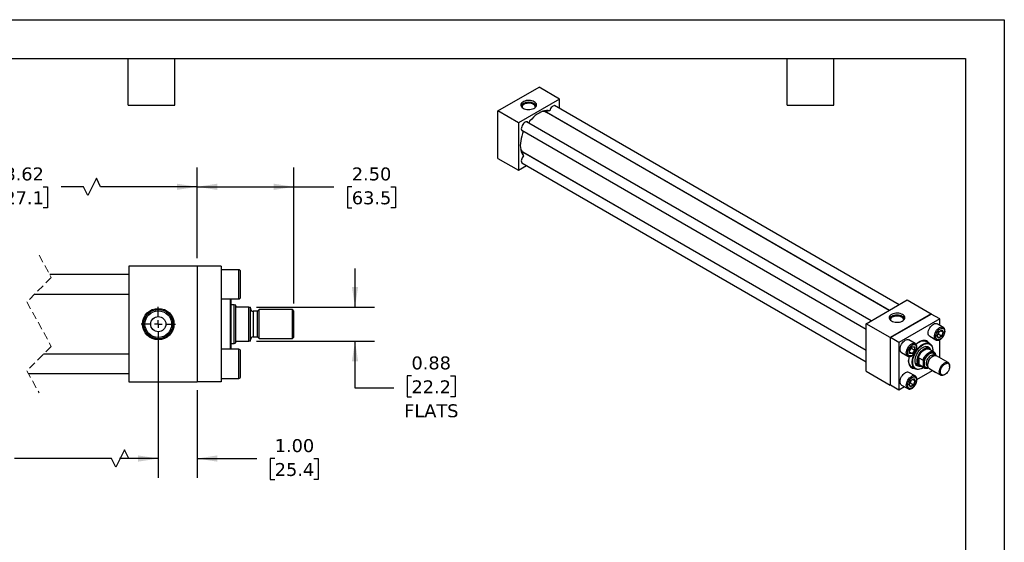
# Model space of a CAD drawing. Header units: inches. Extents: x 0 to 44, y 0 to 34.
# Tile 3 of 3: x 18.6 to 44, y 20.5 to 34. Entities that reach past the tile are written whole.
import ezdxf

# ---------------------------------------------------------------- set-up
doc = ezdxf.new("R2010")
doc.units = ezdxf.units.IN
doc.header["$LTSCALE"] = 4
doc.header["$MEASUREMENT"] = 0
for name, pattern in [('SLD-Center', [0.75, 0.6, -0.05, 0.05, -0.05]), ('SLD-Dashed', [0.075, 0.05, -0.025]), ('SLD-Solid', [0])]:
    doc.linetypes.add(name, pattern=pattern)
doc.layers.add('CENTER', color=40, linetype='SLD-Center')
doc.layers.add('DIMENSIONS', color=140, linetype='SLD-Solid', lineweight=25)
doc.layers.add('TEXT', color=140, linetype='SLD-Solid', lineweight=25)
doc.styles.add('SLDTEXTSTYLE0', font='VERDANA.TTF')
doc.dimstyles.new('SLDDIMSTYLE0', dxfattribs={"dimtxt": 0.339844, "dimasz": 0.52, "dimexe": 0, "dimexo": 0.0625, "dimgap": 0.084961, "dimtad": 0, "dimtih": 1, "dimtoh": 1, "dimrnd": 1e-09, "dimzin": 4, "dimdsep": 46, "dimtxsty": 'SLDTEXTSTYLE0', "dimsah": 1, "dimcen": 0.09, "dimadec": 0, "dimazin": 1, "dimtfac": 1, "dimtofl": 0, "dimtmove": 0, "dimatfit": 3, "dimfxl": 0, "dimfrac": 2, "dimtolj": 1, "dimtzin": 12, "dimarcsym": 0})
doc.dimstyles.new('SLDDIMSTYLE1', dxfattribs={"dimtxt": 0.339844, "dimasz": 0.52, "dimexe": 0, "dimexo": 0.0625, "dimgap": 0.084961, "dimtad": 0, "dimtih": 1, "dimtoh": 1, "dimrnd": 1e-09, "dimzin": 12, "dimdsep": 46, "dimtxsty": 'SLDTEXTSTYLE0', "dimsah": 1, "dimcen": 0.09, "dimadec": 0, "dimazin": 3, "dimtfac": 1, "dimtofl": 0, "dimtmove": 0, "dimatfit": 3, "dimfxl": 0, "dimfrac": 2, "dimtolj": 1, "dimtzin": 12, "dimarcsym": 0})
doc.dimstyles.new('SLDDIMSTYLE3', dxfattribs={"dimtxt": 0.339844, "dimasz": 0.52, "dimexe": 0, "dimexo": 0.0625, "dimgap": 0.084961, "dimtad": 0, "dimtih": 1, "dimtoh": 1, "dimrnd": 1e-09, "dimzin": 4, "dimdsep": 46, "dimtxsty": 'SLDTEXTSTYLE0', "dimsah": 1, "dimcen": 0.09, "dimadec": 0, "dimazin": 1, "dimtfac": 1, "dimtmove": 0, "dimatfit": 0, "dimfxl": 0, "dimfrac": 2, "dimtolj": 1, "dimtzin": 12, "dimarcsym": 0})
doc.dimstyles.new('SLDDIMSTYLE4', dxfattribs={"dimtxt": 0.339844, "dimasz": 0.52, "dimexe": 0, "dimexo": 0.0625, "dimgap": 0.084961, "dimtad": 0, "dimtih": 1, "dimtoh": 1, "dimrnd": 1e-09, "dimdsep": 46, "dimtxsty": 'SLDTEXTSTYLE0', "dimsah": 1, "dimcen": 0.09, "dimadec": 0, "dimazin": 2, "dimtfac": 1, "dimtmove": 0, "dimatfit": 0, "dimfxl": 0, "dimfrac": 2, "dimtolj": 1, "dimtzin": 12, "dimarcsym": 0})

# ---------------------------------------------------------------- blocks, each defined once
blk = doc.blocks.new('_D_11')
at = {"layer": 'DIMENSIONS'}
for p, q in [((27.249, 26.591), (27.249, 27.591)), ((24.71, 26.591), (27.749, 26.591)), ((24.71, 25.716), (27.749, 25.716)), ((27.249, 24.502), (27.249, 25.716)), ((28.706, 24.82), (28.592, 24.82)), ((28.592, 24.82), (28.592, 24.28)), ((29.716, 24.82), (29.83, 24.82)), ((29.83, 24.82), (29.83, 24.28)), ((28.249, 24.502), (27.249, 24.502)), ((28.592, 24.28), (28.706, 24.28)), ((29.83, 24.28), (29.716, 24.28))]:
    blk.add_line(p, q, dxfattribs=at)
for points in [[(27.249, 26.591), (27.329, 27.111), (27.169, 27.111)], [(27.249, 25.716), (27.169, 25.196), (27.329, 25.196)]]:
    blk.add_solid(points, dxfattribs=at)
at = {"layer": 'DIMENSIONS', "char_height": 0.3333, "attachment_point": 1, "style": 'SLDTEXTSTYLE0'}
for s, insert in [('0.88', (28.706, 25.32)), ('22.2', (28.706, 24.704)), ('FLATS', (28.518, 24.087))]:
    blk.add_mtext(s, dxfattribs=dict(at, insert=insert))
blk = doc.blocks.new('_D_12')
at = {"layer": 'DIMENSIONS'}
for p, q in [((22.174, 25.954), (22.174, 22.189)), ((23.174, 24.454), (23.174, 22.189)), ((22.174, 22.689), (21.174, 22.689)), ((23.174, 22.689), (24.717, 22.689)), ((25.178, 22.689), (25.063, 22.689)), ((25.063, 22.689), (25.063, 22.149)), ((26.187, 22.689), (26.302, 22.689)), ((26.302, 22.689), (26.302, 22.149)), ((25.063, 22.149), (25.178, 22.149)), ((26.302, 22.149), (26.187, 22.149))]:
    blk.add_line(p, q, dxfattribs=at)
for points in [[(22.174, 22.689), (21.654, 22.769), (21.654, 22.609)], [(23.174, 22.689), (23.694, 22.609), (23.694, 22.769)]]:
    blk.add_solid(points, dxfattribs=at)
at = {"layer": 'DIMENSIONS', "char_height": 0.3333, "attachment_point": 1, "style": 'SLDTEXTSTYLE0'}
for s, insert in [('1.00', (25.178, 23.189)), ('25.4', (25.178, 22.573))]:
    blk.add_mtext(s, dxfattribs=dict(at, insert=insert))
blk = doc.blocks.new('_D_13')
at = {"layer": 'DIMENSIONS'}
for p, q in [((13.764, 25.954), (13.764, 22.189)), ((22.174, 25.954), (22.174, 22.189)), ((21.304, 22.912), (21.082, 22.467)), ((21.415, 22.689), (21.304, 22.912)), ((13.764, 22.689), (16.251, 22.689)), ((16.711, 22.689), (16.597, 22.689)), ((16.597, 22.689), (16.597, 22.149)), ((18.004, 22.689), (18.118, 22.689)), ((18.118, 22.689), (18.118, 22.149)), ((20.971, 22.689), (18.464, 22.689)), ((21.082, 22.467), (20.971, 22.689)), ((22.174, 22.689), (21.415, 22.689)), ((16.597, 22.149), (16.711, 22.149)), ((18.118, 22.149), (18.004, 22.149))]:
    blk.add_line(p, q, dxfattribs=at)
for points in [[(13.764, 22.689), (14.284, 22.609), (14.284, 22.769)], [(22.174, 22.689), (21.654, 22.769), (21.654, 22.609)]]:
    blk.add_solid(points, dxfattribs=at)
at = {"layer": 'DIMENSIONS', "char_height": 0.3333, "attachment_point": 1, "style": 'SLDTEXTSTYLE0'}
for s, insert in [('26.87', (16.711, 23.189)), ('682.6', (16.711, 22.573))]:
    blk.add_mtext(s, dxfattribs=dict(at, insert=insert))
blk = doc.blocks.new('_D_15')
at = {"layer": 'DIMENSIONS'}
for p, q in [((13.014, 27.854), (13.014, 30.193)), ((23.174, 27.854), (23.174, 30.193)), ((20.576, 29.915), (20.354, 29.471)), ((20.687, 29.693), (20.576, 29.915)), ((13.014, 29.693), (17.452, 29.693)), ((17.912, 29.693), (17.798, 29.693)), ((17.798, 29.693), (17.798, 29.153)), ((19.205, 29.693), (19.319, 29.693)), ((19.319, 29.693), (19.319, 29.153)), ((20.243, 29.693), (19.666, 29.693)), ((20.354, 29.471), (20.243, 29.693)), ((23.174, 29.693), (20.687, 29.693)), ((17.798, 29.153), (17.912, 29.153)), ((19.319, 29.153), (19.205, 29.153))]:
    blk.add_line(p, q, dxfattribs=at)
for points in [[(13.014, 29.693), (13.534, 29.613), (13.534, 29.773)], [(23.174, 29.693), (22.654, 29.773), (22.654, 29.613)]]:
    blk.add_solid(points, dxfattribs=at)
at = {"layer": 'DIMENSIONS', "char_height": 0.3333, "attachment_point": 1, "style": 'SLDTEXTSTYLE0'}
for s, insert in [('28.62', (17.912, 30.192)), ('727.1', (17.912, 29.576))]:
    blk.add_mtext(s, dxfattribs=dict(at, insert=insert))
blk = doc.blocks.new('_D_16')
at = {"layer": 'DIMENSIONS'}
for p, q in [((23.174, 27.854), (23.174, 30.193)), ((25.674, 26.689), (25.674, 30.193)), ((23.174, 29.693), (25.674, 29.693)), ((25.674, 29.693), (26.706, 29.693)), ((27.167, 29.693), (27.053, 29.693)), ((27.053, 29.693), (27.053, 29.153)), ((28.177, 29.693), (28.291, 29.693)), ((28.291, 29.693), (28.291, 29.153)), ((27.053, 29.153), (27.167, 29.153)), ((28.291, 29.153), (28.177, 29.153))]:
    blk.add_line(p, q, dxfattribs=at)
for points in [[(23.174, 29.693), (23.694, 29.613), (23.694, 29.773)], [(25.674, 29.693), (25.154, 29.773), (25.154, 29.613)]]:
    blk.add_solid(points, dxfattribs=at)
at = {"layer": 'DIMENSIONS', "char_height": 0.3333, "attachment_point": 1, "style": 'SLDTEXTSTYLE0'}
for s, insert in [('2.50', (27.167, 30.192)), ('63.5', (27.167, 29.576))]:
    blk.add_mtext(s, dxfattribs=dict(at, insert=insert))
blk = doc.blocks.new('SW_CENTERMARKSYMBOL_4')
at = {"layer": 'CENTER', "color": 0}
for p, q in [((0, 0.2), (0, 0.444)), ((-0.2, 0), (-0.444, 0)), ((0, 0), (-0.1, 0)), ((0, 0), (0, 0.1)), ((0, 0), (0, -0.1)), ((0, 0), (0.1, 0)), ((0.2, 0), (0.444, 0)), ((0, -0.2), (0, -0.444))]:
    blk.add_line(p, q, dxfattribs=at)

msp = doc.modelspace()

# ---------------------------------------------------------------- linework, layer by layer
at = {"color": 7, "linetype": 'SLD-Solid'}
for p, q in [((0, 34), (44, 34)), ((44, 34), (44, 0))]:
    msp.add_line(p, q, dxfattribs=at)
for p, q in [((30.936, 31.65), (31.996, 32.262)), ((32.527, 31.956), (31.996, 32.262)), ((32.527, 31.956), (31.466, 31.344)), ((41.287, 26.655), (32.399, 31.786)), ((32.527, 31.712), (32.527, 31.956)), ((30.936, 30.425), (30.936, 31.65)), ((31.466, 31.344), (30.936, 31.65)), ((32.181, 31.623), (41.037, 26.511)), ((41.031, 26.507), (32.194, 31.609)), ((32.244, 31.58), (32.223, 31.599)), ((31.466, 31.344), (31.466, 30.119)), ((40.562, 26.237), (31.674, 31.368)), ((32.462, 31.454), (32.46, 31.462)), ((32.527, 31.417), (32.527, 31.424)), ((31.549, 31.151), (40.437, 26.02)), ((40.437, 25.472), (31.582, 30.584)), ((31.6, 30.581), (40.437, 25.479)), ((31.623, 30.56), (31.65, 30.552)), ((30.936, 30.425), (31.466, 30.119)), ((31.466, 30.119), (31.677, 30.241)), ((31.549, 30.314), (40.437, 25.183)), ((31.86, 30.424), (31.869, 30.426)), ((31.927, 30.385), (31.933, 30.388)), ((21.424, 24.654), (21.424, 27.654)), ((21.424, 27.654), (23.174, 27.654)), ((23.174, 27.654), (23.174, 24.654)), ((23.799, 27.644), (23.174, 27.644)), ((23.799, 27.644), (23.799, 24.664)), ((24.249, 27.554), (23.799, 27.554)), ((24.249, 26.804), (24.249, 27.554)), ((24.299, 26.854), (24.299, 27.504)), ((21.424, 27.429), (19.373, 27.429)), ((18.986, 26.929), (21.424, 26.929)), ((23.799, 26.804), (24.249, 26.804)), ((24.036, 25.504), (24.036, 26.804)), ((24.056, 26.154), (24.056, 26.804)), ((40.437, 26.165), (41.498, 26.777)), ((41.498, 26.777), (42.117, 26.42)), ((24.13, 26.654), (24.056, 26.654)), ((24.174, 26.638), (24.13, 26.654)), ((24.13, 25.654), (24.13, 26.654)), ((24.174, 26.623), (24.174, 26.638)), ((24.174, 25.685), (24.174, 26.623)), ((24.51, 26.591), (24.206, 26.591)), ((24.51, 25.716), (24.51, 26.591)), ((24.51, 26.591), (24.549, 26.591)), ((24.549, 25.716), (24.549, 26.591)), ((24.737, 26.486), (24.624, 26.486)), ((24.624, 26.486), (24.624, 25.822)), ((24.78, 26.529), (24.737, 26.486)), ((24.737, 25.822), (24.737, 26.486)), ((25.635, 26.529), (24.78, 26.529)), ((24.78, 25.779), (24.78, 26.529)), ((25.674, 26.489), (25.635, 26.529)), ((25.635, 25.779), (25.635, 26.529)), ((25.674, 25.818), (25.674, 26.489)), ((42.117, 26.42), (41.056, 25.807)), ((42.117, 26.412), (42.117, 26.42)), ((40.437, 24.94), (40.437, 26.165)), ((41.056, 25.807), (40.437, 26.165)), ((41.06, 25.805), (42.113, 26.414)), ((42.334, 26.286), (41.281, 25.678)), ((42.334, 26.286), (42.113, 26.414)), ((42.334, 26.123), (42.334, 26.286)), ((24.056, 25.504), (24.056, 26.154)), ((42.423, 26.072), (42.264, 26.164)), ((42.267, 25.853), (42.307, 25.956)), ((42.268, 25.855), (42.307, 25.955)), ((42.307, 25.956), (42.387, 26.002)), ((42.307, 25.955), (42.385, 26)), ((42.42, 25.945), (42.355, 25.983)), ((42.42, 25.945), (42.382, 25.846)), ((42.383, 25.999), (42.42, 25.945)), ((42.387, 26.002), (42.427, 25.945)), ((42.427, 25.945), (42.387, 25.843)), ((42.42, 26.073), (42.423, 26.072)), ((24.13, 25.654), (24.174, 25.67)), ((24.174, 25.67), (24.174, 25.685)), ((24.206, 25.716), (24.51, 25.716)), ((24.549, 25.716), (24.51, 25.716)), ((24.624, 25.822), (24.737, 25.822)), ((24.737, 25.822), (24.78, 25.779)), ((24.78, 25.779), (25.635, 25.779)), ((25.635, 25.779), (25.674, 25.818)), ((41.056, 25.807), (41.056, 24.583)), ((41.281, 25.678), (41.06, 25.805)), ((41.06, 24.589), (41.06, 25.805)), ((41.281, 25.678), (41.281, 24.461)), ((41.698, 25.653), (41.539, 25.745)), ((42.079, 25.65), (41.956, 25.72)), ((42.076, 25.839), (42.235, 25.747)), ((42.307, 25.796), (42.267, 25.853)), ((42.306, 25.801), (42.269, 25.855)), ((42.298, 25.895), (42.281, 25.888)), ((42.382, 25.846), (42.298, 25.895)), ((42.382, 25.846), (42.306, 25.802)), ((42.387, 25.843), (42.307, 25.796)), ((42.334, 25.286), (42.334, 25.752)), ((24.249, 25.504), (23.799, 25.504)), ((24.056, 25.654), (24.13, 25.654)), ((24.249, 24.754), (24.249, 25.504)), ((24.299, 25.129), (24.299, 25.454)), ((41.351, 25.421), (41.51, 25.329)), ((41.553, 25.487), (41.622, 25.573)), ((41.553, 25.395), (41.553, 25.487)), ((41.554, 25.487), (41.621, 25.571)), ((41.554, 25.398), (41.554, 25.487)), ((41.619, 25.394), (41.554, 25.432)), ((41.599, 25.544), (41.602, 25.525)), ((41.685, 25.477), (41.602, 25.525)), ((41.685, 25.477), (41.619, 25.394)), ((41.621, 25.571), (41.687, 25.565)), ((41.622, 25.573), (41.691, 25.567)), ((41.691, 25.475), (41.622, 25.389)), ((41.685, 25.565), (41.685, 25.477)), ((41.691, 25.567), (41.691, 25.475)), ((42.05, 25.523), (41.956, 25.576)), ((42.18, 25.438), (42.061, 25.507)), ((42.156, 25.47), (42.156, 25.478)), ((21.424, 25.379), (19.211, 25.379)), ((41.622, 25.389), (41.553, 25.395)), ((41.619, 25.394), (41.554, 25.4)), ((41.774, 25.152), (41.774, 25.251)), ((41.796, 25.286), (41.904, 25.224)), ((41.796, 25.286), (41.796, 25.117)), ((41.918, 25.099), (41.918, 25.164)), ((42.154, 25.327), (42.139, 25.318)), ((42.194, 25.342), (42.182, 25.349)), ((42.55, 25.161), (42.248, 25.336)), ((24.299, 24.804), (24.299, 25.129)), ((40.437, 24.94), (41.056, 24.583)), ((41.698, 24.817), (41.539, 24.908)), ((41.582, 25.071), (41.704, 25.001)), ((41.706, 25.143), (41.8, 25.09)), ((41.744, 24.729), (42.147, 24.961)), ((41.904, 25.055), (41.796, 25.117)), ((41.819, 25.088), (41.938, 25.019)), ((41.891, 25.019), (41.898, 25.023)), ((42.016, 25.062), (42.028, 25.055)), ((42.022, 25.115), (42.022, 25.097)), ((42.06, 25.011), (42.363, 24.837)), ((42.076, 25.002), (42.235, 24.91)), ((42.589, 25.059), (42.589, 25.076)), ((18.823, 24.879), (21.424, 24.879)), ((23.174, 24.654), (21.424, 24.654)), ((23.799, 24.664), (23.174, 24.664)), ((23.799, 24.754), (24.249, 24.754)), ((41.542, 24.598), (41.582, 24.701)), ((41.543, 24.599), (41.582, 24.7)), ((41.582, 24.701), (41.662, 24.747)), ((41.582, 24.7), (41.66, 24.744)), ((41.696, 24.69), (41.631, 24.727)), ((41.696, 24.69), (41.657, 24.591)), ((41.658, 24.743), (41.696, 24.69)), ((41.662, 24.747), (41.702, 24.69)), ((41.702, 24.69), (41.662, 24.587)), ((42.457, 24.846), (42.47, 24.854)), ((41.056, 24.583), (41.063, 24.587)), ((41.06, 24.589), (41.281, 24.461)), ((41.281, 24.461), (41.422, 24.543)), ((41.351, 24.584), (41.51, 24.492)), ((41.513, 24.49), (41.51, 24.492)), ((41.582, 24.541), (41.542, 24.598)), ((41.582, 24.546), (41.544, 24.6)), ((41.574, 24.639), (41.556, 24.632)), ((41.574, 24.639), (41.657, 24.591)), ((41.657, 24.591), (41.581, 24.547)), ((41.662, 24.587), (41.582, 24.541))]:
    msp.add_line(p, q)
at = {"color": 7, "linetype": 'SLD-Dashed', "lineweight": 18}
for p, q in [((19.098, 27.929), (19.413, 27.356)), ((19.413, 27.356), (18.783, 26.726)), ((18.783, 26.726), (19.413, 25.581)), ((19.413, 25.581), (18.783, 24.951)), ((18.783, 24.951), (19.098, 24.379))]:
    msp.add_line(p, q, dxfattribs=at)
at = {"flags": 128}
for points in [[(31.875, 31.886), (31.846, 31.899), (31.813, 31.91), (31.778, 31.917), (31.741, 31.92), (31.703, 31.919), (31.667, 31.914), (31.633, 31.905), (31.602, 31.893), (31.575, 31.878), (31.554, 31.86), (31.539, 31.84), (31.531, 31.819), (31.529, 31.798), (31.534, 31.776), (31.546, 31.756), (31.564, 31.737), (31.588, 31.72), (31.617, 31.706), (31.649, 31.696), (31.685, 31.689), (31.722, 31.686), (31.759, 31.687), (31.796, 31.692), (31.83, 31.701), (31.861, 31.713), (31.887, 31.728), (31.908, 31.746), (31.924, 31.766), (31.932, 31.787), (31.934, 31.808), (31.929, 31.83), (31.917, 31.85), (31.899, 31.869), (31.875, 31.886)], [(31.865, 31.839), (31.837, 31.853), (31.804, 31.863), (31.768, 31.869), (31.731, 31.871), (31.694, 31.869), (31.659, 31.863), (31.626, 31.853), (31.597, 31.839), (31.574, 31.823), (31.556, 31.804), (31.546, 31.783), (31.542, 31.762), (31.542, 31.761)], [(31.853, 31.818), (31.826, 31.831), (31.795, 31.84), (31.762, 31.845), (31.727, 31.847), (31.692, 31.844), (31.66, 31.838), (31.63, 31.828), (31.604, 31.814), (31.583, 31.798), (31.569, 31.78), (31.561, 31.76), (31.56, 31.74)], [(32.444, 31.76), (32.433, 31.775), (32.417, 31.784), (32.399, 31.786), (32.378, 31.782), (32.356, 31.772), (32.335, 31.756), (32.314, 31.735), (32.296, 31.71), (32.282, 31.683), (32.272, 31.655)], [(32.272, 31.655), (32.23, 31.661), (32.186, 31.66), (32.141, 31.653), (32.093, 31.64), (32.045, 31.62), (31.996, 31.595), (31.948, 31.564), (31.9, 31.528), (31.852, 31.487), (31.807, 31.441), (31.763, 31.391), (31.721, 31.337)], [(32.174, 31.628), (32.137, 31.639), (32.105, 31.644)], [(31.719, 31.342), (31.711, 31.353), (31.697, 31.364), (31.679, 31.368), (31.658, 31.365), (31.637, 31.357), (31.615, 31.342), (31.594, 31.322), (31.576, 31.298), (31.56, 31.271), (31.549, 31.243), (31.542, 31.216), (31.54, 31.189), (31.543, 31.166), (31.551, 31.148), (31.564, 31.134), (31.58, 31.127), (31.594, 31.126)], [(31.599, 31.126), (31.574, 31.063), (31.552, 31), (31.535, 30.938), (31.523, 30.876), (31.516, 30.816), (31.513, 30.759), (31.516, 30.704), (31.523, 30.652), (31.535, 30.605), (31.552, 30.562), (31.574, 30.524), (31.599, 30.491)], [(31.526, 30.64), (31.546, 30.614), (31.574, 30.588)], [(31.599, 30.491), (31.58, 30.467), (31.564, 30.441), (31.551, 30.414), (31.543, 30.385), (31.54, 30.359), (31.542, 30.335), (31.549, 30.315), (31.56, 30.3), (31.576, 30.291), (31.594, 30.289)], [(41.376, 26.4), (41.348, 26.414), (41.315, 26.425), (41.279, 26.432), (41.242, 26.435), (41.205, 26.434), (41.169, 26.429), (41.134, 26.42), (41.103, 26.408), (41.077, 26.392), (41.056, 26.375), (41.041, 26.355), (41.032, 26.334), (41.03, 26.312), (41.036, 26.291), (41.048, 26.27), (41.066, 26.252), (41.09, 26.235), (41.118, 26.221), (41.151, 26.211), (41.187, 26.204), (41.224, 26.201), (41.261, 26.202), (41.297, 26.207), (41.332, 26.215), (41.363, 26.228), (41.389, 26.243), (41.41, 26.261), (41.425, 26.281), (41.434, 26.302), (41.436, 26.323), (41.43, 26.345), (41.418, 26.365), (41.4, 26.384), (41.376, 26.4)], [(41.367, 26.354), (41.338, 26.368), (41.305, 26.378), (41.27, 26.384), (41.233, 26.386), (41.196, 26.384), (41.161, 26.378), (41.128, 26.368), (41.099, 26.354), (41.076, 26.338), (41.058, 26.319), (41.047, 26.298), (41.044, 26.277), (41.044, 26.276)], [(41.355, 26.333), (41.328, 26.345), (41.297, 26.355), (41.263, 26.36), (41.229, 26.362), (41.194, 26.359), (41.161, 26.353), (41.131, 26.343), (41.105, 26.329), (41.085, 26.313), (41.07, 26.295), (41.062, 26.275), (41.062, 26.255)], [(42.076, 25.839), (42.076, 25.839), (42.06, 25.853), (42.047, 25.872), (42.04, 25.896), (42.037, 25.925), (42.04, 25.956), (42.047, 25.989), (42.06, 26.023), (42.076, 26.055), (42.096, 26.086), (42.119, 26.113), (42.144, 26.137), (42.17, 26.154), (42.196, 26.166), (42.221, 26.172), (42.244, 26.171), (42.264, 26.164)], [(42.236, 25.747), (42.235, 25.747), (42.219, 25.761), (42.207, 25.78), (42.199, 25.805), (42.196, 25.833), (42.199, 25.864), (42.207, 25.897), (42.219, 25.931), (42.235, 25.964), (42.255, 25.994), (42.278, 26.022), (42.303, 26.045), (42.329, 26.063), (42.355, 26.075), (42.38, 26.08), (42.403, 26.079), (42.42, 26.073)], [(41.351, 25.421), (41.351, 25.421), (41.335, 25.434), (41.323, 25.454), (41.315, 25.478), (41.313, 25.506), (41.315, 25.538), (41.323, 25.571), (41.335, 25.604), (41.351, 25.637), (41.371, 25.668), (41.394, 25.695), (41.419, 25.718), (41.445, 25.736), (41.471, 25.748), (41.496, 25.754), (41.519, 25.753), (41.539, 25.745)], [(41.512, 25.328), (41.51, 25.329), (41.494, 25.342), (41.482, 25.362), (41.474, 25.386), (41.472, 25.415), (41.474, 25.446), (41.482, 25.479), (41.494, 25.512), (41.51, 25.545), (41.531, 25.576), (41.553, 25.603), (41.578, 25.626), (41.604, 25.644), (41.63, 25.656), (41.655, 25.662), (41.678, 25.661), (41.698, 25.653)], [(42.056, 25.663), (42.042, 25.683), (42.02, 25.704), (41.995, 25.72), (41.965, 25.73), (41.933, 25.734), (41.899, 25.731), (41.863, 25.721), (41.826, 25.706), (41.789, 25.684), (41.752, 25.657), (41.722, 25.631)], [(41.723, 25.465), (41.724, 25.466), (41.754, 25.507), (41.786, 25.545), (41.82, 25.579), (41.855, 25.608), (41.891, 25.631), (41.927, 25.649), (41.963, 25.661), (41.997, 25.667), (42.029, 25.666), (42.059, 25.659), (42.085, 25.646), (42.108, 25.627), (42.127, 25.602), (42.141, 25.572), (42.151, 25.537), (42.156, 25.499), (42.156, 25.478)], [(41.802, 25.692), (41.833, 25.707), (41.869, 25.719), (41.903, 25.725), (41.936, 25.725), (41.966, 25.717), (41.992, 25.704), (42.011, 25.689)], [(41.891, 25.019), (41.855, 25.001), (41.82, 24.989), (41.786, 24.984), (41.754, 24.984), (41.724, 24.991), (41.698, 25.005), (41.675, 25.024), (41.656, 25.049), (41.642, 25.079), (41.632, 25.113), (41.627, 25.152), (41.627, 25.194), (41.632, 25.238), (41.642, 25.284), (41.656, 25.33), (41.675, 25.377), (41.692, 25.412)], [(41.914, 25.033), (41.88, 25.014), (41.845, 24.999), (41.81, 24.99), (41.777, 24.988), (41.747, 24.993), (41.719, 25.004), (41.695, 25.021), (41.675, 25.043), (41.659, 25.072), (41.648, 25.105), (41.642, 25.142), (41.641, 25.183), (41.644, 25.226), (41.653, 25.272), (41.667, 25.318), (41.685, 25.364), (41.707, 25.41), (41.733, 25.454), (41.762, 25.495), (41.793, 25.533), (41.827, 25.566), (41.862, 25.595), (41.898, 25.619), (41.898, 25.619)], [(41.698, 25.653), (41.698, 25.653), (41.7, 25.652)], [(41.851, 25.069), (41.836, 25.065), (41.807, 25.062), (41.78, 25.066), (41.757, 25.075), (41.736, 25.091), (41.72, 25.113), (41.708, 25.139), (41.7, 25.171), (41.698, 25.205), (41.7, 25.243), (41.708, 25.283), (41.72, 25.323), (41.736, 25.364), (41.757, 25.403), (41.78, 25.441), (41.807, 25.475), (41.836, 25.506), (41.867, 25.532), (41.898, 25.553), (41.93, 25.568), (41.96, 25.577), (41.989, 25.58), (42.016, 25.577), (42.04, 25.567), (42.061, 25.551), (42.077, 25.53), (42.089, 25.503), (42.093, 25.488)], [(41.748, 25.204), (41.75, 25.24), (41.758, 25.278), (41.77, 25.317), (41.787, 25.355), (41.808, 25.392), (41.832, 25.426), (41.859, 25.457), (41.887, 25.484), (41.917, 25.506), (41.947, 25.522), (41.976, 25.531), (42.004, 25.534), (42.03, 25.531), (42.052, 25.521), (42.071, 25.505), (42.078, 25.497)], [(41.774, 25.251), (41.784, 25.289), (41.799, 25.328), (41.818, 25.366), (41.841, 25.401), (41.867, 25.434), (41.895, 25.462), (41.925, 25.485), (41.955, 25.503), (41.985, 25.514), (42.013, 25.518), (42.039, 25.515), (42.061, 25.507)], [(41.898, 25.619), (41.934, 25.637), (41.969, 25.649), (42.003, 25.654), (42.035, 25.653), (42.064, 25.645), (42.09, 25.631), (42.112, 25.611), (42.13, 25.586), (42.144, 25.555), (42.152, 25.52), (42.156, 25.48), (42.156, 25.452)], [(41.904, 25.224), (41.919, 25.262), (41.938, 25.299), (41.961, 25.334), (41.987, 25.366), (42.015, 25.394), (42.044, 25.417), (42.074, 25.434), (42.103, 25.445), (42.131, 25.449), (42.156, 25.447), (42.179, 25.438), (42.198, 25.423), (42.213, 25.402)], [(41.918, 25.164), (41.926, 25.201), (41.939, 25.238), (41.956, 25.275), (41.978, 25.31), (42.002, 25.342), (42.029, 25.37), (42.058, 25.393), (42.087, 25.41), (42.116, 25.42), (42.143, 25.424), (42.168, 25.42), (42.189, 25.41), (42.207, 25.393), (42.22, 25.37), (42.227, 25.342)], [(42.035, 25.531), (42.033, 25.559), (42.031, 25.569)], [(41.542, 25.318), (41.541, 25.315), (41.533, 25.269), (41.529, 25.224), (41.53, 25.181), (41.536, 25.142), (41.547, 25.108), (41.563, 25.078), (41.583, 25.053), (41.607, 25.034), (41.635, 25.021), (41.665, 25.015), (41.681, 25.014)], [(41.637, 25.04), (41.628, 25.043), (41.601, 25.056), (41.578, 25.075), (41.559, 25.1), (41.544, 25.131), (41.534, 25.166), (41.529, 25.205), (41.529, 25.219)], [(41.836, 25.078), (41.832, 25.079), (41.808, 25.085), (41.787, 25.098), (41.77, 25.117), (41.758, 25.142), (41.75, 25.171), (41.748, 25.204)], [(42.181, 25.35), (42.178, 25.351), (42.158, 25.357), (42.135, 25.355), (42.111, 25.347), (42.087, 25.333), (42.063, 25.313), (42.041, 25.289), (42.021, 25.261), (42.004, 25.23), (41.992, 25.198), (41.984, 25.167), (41.982, 25.138)], [(42.06, 25.011), (42.06, 25.011), (42.044, 25.025), (42.032, 25.044), (42.024, 25.069), (42.022, 25.097), (42.024, 25.128), (42.032, 25.161), (42.044, 25.195), (42.06, 25.228), (42.081, 25.258), (42.103, 25.286), (42.128, 25.309), (42.154, 25.327), (42.18, 25.339), (42.205, 25.344), (42.228, 25.343), (42.248, 25.336)], [(42.324, 24.922), (42.326, 24.954), (42.334, 24.987), (42.346, 25.02), (42.363, 25.053), (42.383, 25.084), (42.406, 25.111), (42.431, 25.134), (42.457, 25.152), (42.482, 25.164), (42.507, 25.17), (42.53, 25.169), (42.55, 25.161), (42.567, 25.148), (42.579, 25.128), (42.587, 25.104), (42.589, 25.076), (42.589, 25.076)], [(41.351, 24.584), (41.351, 24.584), (41.335, 24.597), (41.323, 24.617), (41.315, 24.641), (41.313, 24.669), (41.315, 24.701), (41.323, 24.734), (41.335, 24.767), (41.351, 24.8), (41.371, 24.831), (41.394, 24.858), (41.419, 24.881), (41.445, 24.899)], [(41.75, 25.082), (41.759, 25.086), (41.785, 25.098)], [(42.045, 25.024), (42.044, 25.023), (42.015, 25.012), (41.987, 25.008), (41.961, 25.01), (41.938, 25.019), (41.919, 25.034), (41.904, 25.055)], [(42.076, 25.002), (42.076, 25.002), (42.074, 25.003)], [(42.235, 24.91), (42.235, 24.91), (42.233, 24.912)], [(42.457, 24.846), (42.457, 24.846), (42.431, 24.834), (42.406, 24.828), (42.383, 24.829), (42.363, 24.837), (42.346, 24.85), (42.334, 24.87), (42.326, 24.894), (42.324, 24.922)], [(42.352, 24.922), (42.354, 24.952), (42.362, 24.984), (42.374, 25.016), (42.391, 25.047), (42.411, 25.075), (42.434, 25.1), (42.458, 25.12), (42.483, 25.134), (42.507, 25.142), (42.53, 25.144), (42.55, 25.139), (42.566, 25.127), (42.579, 25.109), (42.586, 25.086), (42.589, 25.059), (42.586, 25.029), (42.579, 24.998), (42.566, 24.966), (42.55, 24.935), (42.53, 24.907), (42.507, 24.882), (42.483, 24.862), (42.458, 24.848), (42.434, 24.839), (42.411, 24.838), (42.391, 24.843), (42.374, 24.855), (42.362, 24.873), (42.354, 24.895), (42.352, 24.922)], [(41.51, 24.492), (41.51, 24.492), (41.494, 24.505), (41.482, 24.525), (41.474, 24.549), (41.472, 24.578), (41.474, 24.609), (41.482, 24.642), (41.494, 24.676), (41.51, 24.708), (41.531, 24.739), (41.553, 24.766), (41.578, 24.789), (41.604, 24.807)]]:
    msp.add_lwpolyline(points, dxfattribs=at)
for radius in [0.405, 0.379, 0.344, 0.195]:
    msp.add_circle((22.174, 26.154), radius)
for centre, radius, start, end in [((31.821, 31.743), 0.0818, 358.401, 67.0468), ((31.828, 31.754), 0.093, 4.2216, 66.3757), ((32.087, 31.419), 0.218, 60.7459, 90.6682), ((32.221, 31.651), 0.0522, 206.8885, 225.473), ((32.217, 31.654), 0.0525, 255.9177, 273.0683), ((31.709, 30.766), 0.215, 209.0984, 239.4983), ((31.577, 30.536), 0.0522, 74.5167, 93.1037), ((31.573, 30.538), 0.0525, 26.9236, 44.0869), ((24.249, 27.504), 0.05, 359.9991, 90.0008), ((24.249, 26.854), 0.05, 269.9992, 0.0009), ((24.624, 26.561), 0.075, 179.9999, 269.9999), ((41.323, 26.257), 0.0818, 358.401, 67.0468), ((41.33, 26.269), 0.093, 4.2216, 66.3757), ((24.624, 25.747), 0.075, 90.0001, 180.0001), ((24.249, 25.454), 0.05, 359.9991, 90.0008), ((41.944, 25.481), 0.123, 14.6173, 48.6879), ((41.995, 25.201), 0.226, 167.446, 192.554), ((41.87, 25.171), 0.0976, 190.9013, 238.4249), ((42.276, 25.103), 0.254, 122.5299, 177.4754), ((41.5, 24.822), 0.0943, 65.6929, 125.6176), ((41.783, 25.201), 0.123, 251.3162, 285.3894), ((42.007, 25.107), 0.0891, 184.9239, 294.3257), ((42.064, 25.129), 0.0826, 174.0114, 234.6991), ((24.249, 24.804), 0.05, 269.9992, 0.0009), ((41.659, 24.73), 0.0945, 65.9871, 125.5919)]:
    msp.add_arc(centre, radius, start, end)
for centre, major_axis, ratio, start_param, end_param in [((42.304, 25.958), (0.00321, -0.00275), 0.218355, 0.076754, 0.708725), ((42.384, 26.004), (0.00099, 0.00446), 0.697855, 3.709862, 4.495341), ((42.424, 25.947), (0.00431, 0.00052), 0.565702, 3.786616, 5.357412), ((42.264, 25.855), (0.00431, 0.00052), 0.565702, 5.357412, 5.989383), ((42.304, 25.798), (0.00099, 0.00446), 0.697855, 4.495341, 5.714916), ((42.384, 25.844), (0.00321, -0.00275), 0.218355, 0.708725, 2.279522), ((41.55, 25.489), (0.00399, -0.0014), 0.218224, 5.57449, 6.206482), ((41.619, 25.575), (-0.0017, 0.004), 0.565779, 3.435482, 4.067474), ((41.688, 25.476), (0.00399, -0.0014), 0.218224, 4.003694, 5.57449), ((41.688, 25.569), (0.00337, 0.00308), 0.697843, 3.709805, 4.929575), ((41.55, 25.396), (0.00337, 0.00308), 0.697843, 4.929575, 5.714973), ((41.619, 25.39), (-0.0017, 0.004), 0.565779, 4.067474, 5.63827), ((41.579, 24.702), (0.00321, -0.00275), 0.218355, 0.076754, 0.708725), ((41.659, 24.748), (0.00099, 0.00446), 0.697855, 3.709862, 4.495341), ((41.699, 24.692), (0.00431, 0.00052), 0.565702, 3.786616, 5.357412), ((41.539, 24.599), (0.00431, 0.00052), 0.565702, 5.357412, 5.989383), ((41.579, 24.543), (0.00099, 0.00446), 0.697855, 4.495341, 5.714916), ((41.659, 24.589), (0.00321, -0.00275), 0.218355, 0.708725, 2.279522)]:
    msp.add_ellipse(centre, major_axis=major_axis, ratio=ratio, start_param=start_param, end_param=end_param)
for points, knots in [([(32.272, 31.655), (32.261, 31.653), (32.25, 31.651), (32.23, 31.648), (32.221, 31.646), (32.204, 31.641), (32.196, 31.639), (32.186, 31.635), (32.183, 31.634), (32.178, 31.631), (32.176, 31.63), (32.174, 31.628)], [0, 0, 0, 0, 0.25, 0.25, 0.5, 0.5, 0.75, 0.75, 0.875, 0.875, 1, 1, 1, 1]), ([(31.599, 30.491), (31.595, 30.501), (31.592, 30.511), (31.585, 30.53), (31.582, 30.539), (31.577, 30.556), (31.575, 30.564), (31.573, 30.575), (31.573, 30.578), (31.573, 30.584), (31.573, 30.586), (31.574, 30.588)], [0, 0, 0, 0, 0.25, 0.25, 0.5, 0.5, 0.75, 0.75, 0.875, 0.875, 1, 1, 1, 1]), ([(24.206, 26.591), (24.204, 26.591), (24.201, 26.592), (24.195, 26.593), (24.188, 26.596), (24.179, 26.604), (24.175, 26.615), (24.174, 26.622), (24.174, 26.623)], [0, 0, 0, 0, 0.098559, 0.207708, 0.349045, 0.55581, 0.944336, 1, 1, 1, 1]), ([(42.232, 25.833), (42.232, 25.868), (42.244, 25.909), (42.287, 25.984), (42.316, 26.014), (42.377, 26.05), (42.406, 26.052), (42.449, 26.028), (42.462, 26.001), (42.462, 25.966)], [0, 0, 0, 0, 0.25, 0.25, 0.5, 0.5, 0.75, 0.75, 1, 1, 1, 1]), ([(42.462, 25.966), (42.462, 25.93), (42.449, 25.89), (42.406, 25.815), (42.377, 25.784), (42.316, 25.749), (42.287, 25.746), (42.244, 25.771), (42.232, 25.798), (42.232, 25.833)], [0, 0, 0, 0, 0.25, 0.25, 0.5, 0.5, 0.75, 0.75, 1, 1, 1, 1]), ([(42.32, 25.962), (42.317, 25.956), (42.305, 25.936), (42.301, 25.912), (42.298, 25.895)], [0, 0, 0, 0, 0.298773, 1, 1, 1, 1]), ([(42.432, 25.85), (42.437, 25.86), (42.445, 25.874), (42.454, 25.896), (42.46, 25.915), (42.465, 25.936), (42.469, 25.959), (42.469, 25.981), (42.467, 26.003), (42.462, 26.023), (42.454, 26.042), (42.441, 26.058), (42.429, 26.069), (42.421, 26.072), (42.419, 26.073)], [0, 0, 0, 0, 0.1178863, 0.1657439, 0.2444687, 0.3250708, 0.410529, 0.498695, 0.588966, 0.6808449, 0.7740742, 0.8689418, 0.9670413, 1, 1, 1, 1]), ([(24.174, 25.685), (24.176, 25.692), (24.178, 25.701), (24.186, 25.71), (24.192, 25.714), (24.199, 25.716), (24.203, 25.716), (24.205, 25.716), (24.206, 25.716)], [0, 0, 0, 0, 0.424681, 0.549711, 0.759001, 0.859442, 0.975069, 1, 1, 1, 1]), ([(42.236, 25.747), (42.241, 25.744), (42.253, 25.738), (42.274, 25.735), (42.297, 25.737), (42.32, 25.744), (42.342, 25.755), (42.363, 25.769), (42.382, 25.786), (42.398, 25.803), (42.412, 25.819), (42.423, 25.835), (42.429, 25.846), (42.432, 25.85)], [0, 0, 0, 0, 0.091448, 0.195527, 0.301681, 0.408015, 0.511926, 0.611234, 0.719074, 0.799044, 0.866747, 0.948436, 1, 1, 1, 1]), ([(41.622, 25.348), (41.591, 25.331), (41.562, 25.328), (41.519, 25.353), (41.507, 25.379), (41.507, 25.45), (41.519, 25.49), (41.562, 25.565), (41.591, 25.596), (41.622, 25.614)], [0, 0, 0, 0, 0.25, 0.25, 0.5, 0.5, 0.75, 0.75, 1, 1, 1, 1]), ([(41.513, 25.328), (41.518, 25.325), (41.529, 25.32), (41.55, 25.317), (41.572, 25.319), (41.595, 25.325), (41.617, 25.336), (41.639, 25.351), (41.658, 25.367), (41.674, 25.384), (41.687, 25.401), (41.698, 25.417), (41.705, 25.427), (41.707, 25.432)], [0, 0, 0, 0, 0.082421, 0.187534, 0.294743, 0.402134, 0.507077, 0.607372, 0.716283, 0.797047, 0.865423, 0.947923, 1, 1, 1, 1]), ([(41.602, 25.525), (41.586, 25.512), (41.567, 25.497), (41.556, 25.477), (41.554, 25.474)], [0, 0, 0, 0, 0.821628, 1, 1, 1, 1]), ([(41.622, 25.614), (41.652, 25.631), (41.682, 25.634), (41.725, 25.609), (41.737, 25.582), (41.737, 25.512), (41.725, 25.471), (41.682, 25.397), (41.652, 25.366), (41.622, 25.348)], [0, 0, 0, 0, 0.25, 0.25, 0.5, 0.5, 0.75, 0.75, 1, 1, 1, 1]), ([(41.707, 25.432), (41.713, 25.442), (41.72, 25.456), (41.729, 25.478), (41.735, 25.496), (41.741, 25.518), (41.744, 25.54), (41.745, 25.563), (41.742, 25.584), (41.737, 25.605), (41.729, 25.623), (41.717, 25.64), (41.706, 25.648), (41.701, 25.652)], [0, 0, 0, 0, 0.122263, 0.171898, 0.253545, 0.33714, 0.425771, 0.517211, 0.610833, 0.706124, 0.802814, 0.901204, 1, 1, 1, 1]), ([(42.212, 25.342), (42.21, 25.348), (42.206, 25.363), (42.194, 25.382), (42.175, 25.398), (42.152, 25.406), (42.126, 25.407), (42.1, 25.4), (42.073, 25.388), (42.046, 25.369), (42.019, 25.345), (41.993, 25.315), (41.97, 25.28), (41.951, 25.242), (41.938, 25.205), (41.93, 25.169), (41.929, 25.148), (41.929, 25.138)], [0, 0, 0, 0, 0.044097, 0.11396, 0.185305, 0.25665, 0.326513, 0.393587, 0.45687, 0.520153, 0.587227, 0.65709, 0.728435, 0.79978, 0.869643, 0.936717, 1, 1, 1, 1]), ([(41.774, 25.251), (41.775, 25.255), (41.776, 25.258), (41.778, 25.266), (41.78, 25.269), (41.783, 25.276), (41.785, 25.28), (41.789, 25.284), (41.79, 25.285), (41.793, 25.287), (41.795, 25.287), (41.796, 25.286)], [0, 0, 0, 0, 0.25, 0.25, 0.5, 0.5, 0.75, 0.75, 0.875, 0.875, 1, 1, 1, 1]), ([(41.796, 25.117), (41.795, 25.118), (41.793, 25.119), (41.79, 25.122), (41.789, 25.124), (41.785, 25.129), (41.783, 25.132), (41.78, 25.137), (41.778, 25.14), (41.776, 25.146), (41.775, 25.149), (41.774, 25.152)], [0, 0, 0, 0, 0.125, 0.125, 0.25, 0.25, 0.5, 0.5, 0.75, 0.75, 1, 1, 1, 1]), ([(41.929, 25.138), (41.929, 25.128), (41.93, 25.107), (41.938, 25.081), (41.951, 25.059), (41.97, 25.043), (41.993, 25.035), (42.015, 25.034), (42.03, 25.038), (42.035, 25.039)], [0, 0, 0, 0, 0.140612, 0.2896466, 0.4448771, 0.6034019, 0.7619267, 0.9171572, 1, 1, 1, 1]), ([(41.507, 24.578), (41.507, 24.613), (41.519, 24.654), (41.562, 24.728), (41.591, 24.759), (41.652, 24.794), (41.682, 24.797), (41.725, 24.772), (41.737, 24.745), (41.737, 24.71)], [0, 0, 0, 0, 0.25, 0.25, 0.5, 0.5, 0.75, 0.75, 1, 1, 1, 1]), ([(41.737, 24.71), (41.737, 24.675), (41.725, 24.634), (41.682, 24.56), (41.652, 24.529), (41.591, 24.494), (41.562, 24.491), (41.519, 24.516), (41.507, 24.542), (41.507, 24.578)], [0, 0, 0, 0, 0.25, 0.25, 0.5, 0.5, 0.75, 0.75, 1, 1, 1, 1]), ([(41.595, 24.707), (41.592, 24.701), (41.58, 24.681), (41.576, 24.657), (41.574, 24.639)], [0, 0, 0, 0, 0.298773, 1, 1, 1, 1]), ([(41.707, 24.595), (41.713, 24.605), (41.72, 24.619), (41.729, 24.641), (41.735, 24.659), (41.741, 24.681), (41.744, 24.703), (41.745, 24.726), (41.742, 24.747), (41.737, 24.768), (41.729, 24.786), (41.717, 24.802), (41.706, 24.813), (41.698, 24.816), (41.697, 24.816)], [0, 0, 0, 0, 0.1199554, 0.1686531, 0.2487596, 0.3307765, 0.4177346, 0.5074481, 0.5993036, 0.6927952, 0.7876608, 0.8841935, 0.9840149, 1, 1, 1, 1]), ([(41.514, 24.49), (41.519, 24.488), (41.53, 24.483), (41.55, 24.48), (41.572, 24.482), (41.595, 24.489), (41.617, 24.499), (41.639, 24.514), (41.658, 24.53), (41.674, 24.547), (41.687, 24.564), (41.698, 24.58), (41.705, 24.591), (41.707, 24.595)], [0, 0, 0, 0, 0.075131, 0.181079, 0.28914, 0.397384, 0.503161, 0.604252, 0.714029, 0.795435, 0.864354, 0.947509, 1, 1, 1, 1])]:
    msp.add_open_spline(points, degree=3, knots=knots)
for points in [[(42.213, 25.402), (42.22, 25.382), (42.225, 25.362), (42.227, 25.342)], [(41.918, 25.164), (41.915, 25.183), (41.91, 25.203), (41.904, 25.224)], [(41.904, 25.055), (41.91, 25.068), (41.915, 25.082), (41.918, 25.099)]]:
    msp.add_open_spline(points, degree=3)
at = {"layer": 'TEXT'}
for p, q in [((1, 33), (43, 33)), ((21.4, 31.8), (21.4, 33)), ((22.6, 31.8), (22.6, 33)), ((38.4, 31.8), (38.4, 33)), ((39.6, 31.8), (39.6, 33)), ((43, 33), (43, 1)), ((21.4, 31.8), (22.6, 31.8)), ((38.4, 31.8), (39.6, 31.8))]:
    msp.add_line(p, q, dxfattribs=at)

# ---------------------------------------------------------------- block references
at = {"layer": 'CENTER'}
msp.add_blockref('SW_CENTERMARKSYMBOL_4', (22.174, 26.154), dxfattribs=at)

# ---------------------------------------------------------------- dimensions: what is measured, and where the dimension line sits
at = {"layer": 'DIMENSIONS'}
for base, p1, p2, text, picture, middle in [((23.174, 29.693), (13.014, 27.654), (23.174, 27.654), '28.62', '_D_15', (18.559, 29.693)), ((13.764, 22.689), (22.174, 26.154), (13.764, 26.154), '26.87', '_D_13', (17.358, 22.689))]:
    dim = msp.add_linear_dim(base=base, p1=p1, p2=p2, text=text, dimstyle='SLDDIMSTYLE1', dxfattribs=at)
    dim.commit()
    dim.dimension.update_dxf_attribs({"geometry": picture, "text_midpoint": middle, "dimtype": 160})
for base, p1, p2, dimstyle, picture, middle in [((25.674, 29.693), (23.174, 27.654), (25.674, 26.489), 'SLDDIMSTYLE0', '_D_16', (27.672, 29.693)), ((23.174, 22.689), (22.174, 26.154), (23.174, 24.654), 'SLDDIMSTYLE3', '_D_12', (25.682, 22.689))]:
    dim = msp.add_linear_dim(base=base, p1=p1, p2=p2, dimstyle=dimstyle, dxfattribs=at)
    dim.commit()
    dim.dimension.update_dxf_attribs({"geometry": picture, "text_midpoint": middle, "dimtype": 160})
dim = msp.add_linear_dim(base=(27.249235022, 26.591361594), p1=(24.510061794, 25.716361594), p2=(24.510061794, 26.591361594), angle=90, text='<>\\PFLATS', dimstyle='SLDDIMSTYLE4', dxfattribs=at)
dim.commit()
dim.dimension.update_dxf_attribs({"geometry": '_D_11', "text_midpoint": (27.249235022, 24.502394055), "dimtype": 160})

doc.saveas('drawing.dxf')
